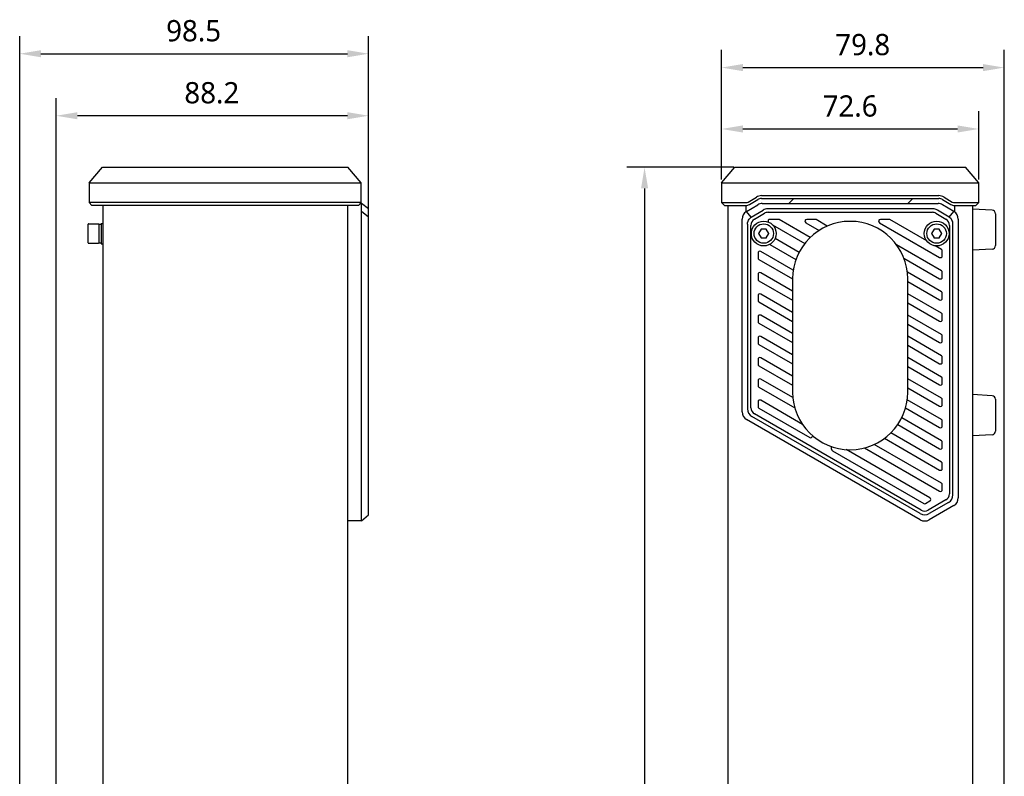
# Model space of a CAD drawing. Header units: millimetres. Extents: x 105 to 441, y 77 to 375.
# Tile 3 of 10: x 105 to 244, y 268 to 375. Entities that reach past the tile are written whole.
import ezdxf

# ---------------------------------------------------------------- set-up
doc = ezdxf.new("R2010")
doc.units = ezdxf.units.MM
doc.header["$LTSCALE"] = 32.67
doc.header["$PDMODE"] = 3
doc.header["$PDSIZE"] = 8
doc.layers.get('0').update_dxf_attribs({"linetype": 'CONTINUOUS'})
doc.layers.get('Defpoints').update_dxf_attribs({"linetype": 'CONTINUOUS'})
doc.layers.add('00_COMPONENTS', color=7, linetype='CONTINUOUS')
doc.layers.add('51__DRAFT_DIMS', color=7, linetype='CONTINUOUS')
doc.styles.get("Standard").update_dxf_attribs({"font": 'Roboto-Regular.ttf'})
doc.dimstyles.new('DIMSTYLE_1', dxfattribs={"dimtxt": 3, "dimasz": 3, "dimexe": 2.5, "dimexo": 0.5, "dimgap": 0.75, "dimtad": 1, "dimlfac": 2, "dimdsep": 46, "dimtxsty": 'STANDARD', "dimblk": '_FILLED', "dimblk1": '_FILLED', "dimblk2": '_FILLED', "dimcen": 0.09, "dimclrt": 3, "dimazin": 2, "dimtp": 0.3, "dimtm": 0.3, "dimtfac": 1, "dimtofl": 0, "dimtmove": 0, "dimatfit": 3, "dimldrblk": '_FILLED', "dimfxl": 1, "dimtolj": 1, "dimarcsym": 0})
doc.dimstyles.new('DIMSTYLE_2', dxfattribs={"dimtxt": 3, "dimasz": 3, "dimexe": 2.5, "dimexo": 0.5, "dimgap": 0.75, "dimtad": 1, "dimdec": 1, "dimlfac": 2, "dimdsep": 46, "dimtxsty": 'STANDARD', "dimblk": '_FILLED', "dimblk1": '_FILLED', "dimblk2": '_FILLED', "dimcen": 0.09, "dimclrt": 3, "dimazin": 2, "dimtp": 0.8, "dimtm": 0.8, "dimtfac": 1, "dimtdec": 1, "dimtofl": 0, "dimtmove": 0, "dimatfit": 3, "dimldrblk": '_FILLED', "dimfxl": 1, "dimtolj": 1, "dimarcsym": 0})

# ---------------------------------------------------------------- blocks, each defined once
blk = doc.blocks.new('_FILLED')
at = {"color": 0, "linetype": 'ByBlock'}
blk.add_solid([(0, 0), (-1, 0.167), (-1, -0.167)], dxfattribs=at)
blk = doc.blocks.new('*D1')
at = {"layer": '51__DRAFT_DIMS', "color": 0, "lineweight": -2}
for p, q in [((110.04, 263.55), (110.04, 364.05)), ((154.14, 346.73), (154.14, 364.05)), ((151.14, 361.55), (113.04, 361.55))]:
    blk.add_line(p, q, dxfattribs=at)
at = {"layer": 'Defpoints', "color": 0}
for p in [(110.04, 361.55), (154.14, 346.23), (110.04, 263.05)]:
    blk.add_point(p, dxfattribs=at)
at = {"layer": '51__DRAFT_DIMS', "color": 0, "linetype": 'ByBlock', "lineweight": -2, "xscale": 3, "yscale": 3, "zscale": 3, "rotation": 180}
blk.add_blockref('_FILLED', (110.04, 361.55), dxfattribs=at)
at = {"layer": '51__DRAFT_DIMS', "color": 0, "linetype": 'ByBlock', "lineweight": -2, "xscale": 3, "yscale": 3, "zscale": 3}
blk.add_blockref('_FILLED', (154.14, 361.55), dxfattribs=at)
at = {"layer": '51__DRAFT_DIMS', "color": 3, "insert": (132.01, 366.3), "char_height": 3, "attachment_point": 2, "line_spacing_factor": 0.9}
blk.add_mtext('\\A1;88.2', dxfattribs=at)
blk = doc.blocks.new('*D2')
at = {"layer": '51__DRAFT_DIMS', "color": 0, "lineweight": -2}
for p, q in [((104.89, 259.61), (104.89, 372.81)), ((154.14, 343.88), (154.14, 372.81)), ((107.89, 370.31), (151.14, 370.31))]:
    blk.add_line(p, q, dxfattribs=at)
at = {"layer": 'Defpoints', "color": 0}
for p in [(154.14, 370.31), (154.14, 343.38), (104.89, 259.11)]:
    blk.add_point(p, dxfattribs=at)
at = {"layer": '51__DRAFT_DIMS', "color": 0, "linetype": 'ByBlock', "lineweight": -2, "xscale": 3, "yscale": 3, "zscale": 3}
for p, rotation in [((104.89, 370.31), 179.9999999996), ((154.14, 370.31), 359.9999999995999)]:
    blk.add_blockref('_FILLED', p, dxfattribs=dict(at, rotation=rotation))
at = {"layer": '51__DRAFT_DIMS', "color": 3, "insert": (129.44, 375.06), "char_height": 3, "attachment_point": 2, "line_spacing_factor": 0.9}
blk.add_mtext('\\A1;98.5', dxfattribs=at)
blk = doc.blocks.new('*D3')
at = {"layer": '51__DRAFT_DIMS', "color": 0, "lineweight": -2}
for p, q in [((203.95, 352.56), (203.95, 362.18)), ((240.25, 352.56), (240.25, 362.18)), ((206.95, 359.68), (237.25, 359.68))]:
    blk.add_line(p, q, dxfattribs=at)
at = {"layer": 'Defpoints', "color": 0}
for p in [(240.25, 359.68), (203.95, 352.06), (240.25, 352.06)]:
    blk.add_point(p, dxfattribs=at)
at = {"layer": '51__DRAFT_DIMS', "color": 0, "linetype": 'ByBlock', "lineweight": -2, "xscale": 3, "yscale": 3, "zscale": 3, "rotation": 180}
blk.add_blockref('_FILLED', (203.95, 359.68), dxfattribs=at)
at = {"layer": '51__DRAFT_DIMS', "color": 0, "linetype": 'ByBlock', "lineweight": -2, "xscale": 3, "yscale": 3, "zscale": 3}
blk.add_blockref('_FILLED', (240.25, 359.68), dxfattribs=at)
at = {"layer": '51__DRAFT_DIMS', "color": 3, "insert": (222.09, 364.43), "char_height": 3, "attachment_point": 2, "line_spacing_factor": 0.9}
blk.add_mtext('\\A1;72.6', dxfattribs=at)
blk = doc.blocks.new('*D4')
at = {"layer": '51__DRAFT_DIMS', "color": 0, "lineweight": -2}
for p, q in [((203.95, 352.56), (203.95, 370.85)), ((243.85, 263.76), (243.85, 370.85)), ((206.95, 368.35), (240.85, 368.35))]:
    blk.add_line(p, q, dxfattribs=at)
at = {"layer": 'Defpoints', "color": 0}
for p in [(243.85, 368.35), (203.95, 352.06), (243.85, 263.26)]:
    blk.add_point(p, dxfattribs=at)
at = {"layer": '51__DRAFT_DIMS', "color": 0, "linetype": 'ByBlock', "lineweight": -2, "xscale": 3, "yscale": 3, "zscale": 3, "rotation": 180}
blk.add_blockref('_FILLED', (203.95, 368.35), dxfattribs=at)
at = {"layer": '51__DRAFT_DIMS', "color": 0, "linetype": 'ByBlock', "lineweight": -2, "xscale": 3, "yscale": 3, "zscale": 3}
blk.add_blockref('_FILLED', (243.85, 368.35), dxfattribs=at)
at = {"layer": '51__DRAFT_DIMS', "color": 3, "insert": (223.87, 373.1), "char_height": 3, "attachment_point": 2, "line_spacing_factor": 0.9}
blk.add_mtext('\\A1;79.8', dxfattribs=at)
blk = doc.blocks.new('*D5')
at = {"layer": '51__DRAFT_DIMS', "color": 0, "lineweight": -2}
for p, q in [((205.67, 354.28), (190.58, 354.28)), ((193.08, 351.28), (193.08, 102.25)), ((210.06, 99.25), (190.58, 99.25))]:
    blk.add_line(p, q, dxfattribs=at)
at = {"layer": 'Defpoints', "color": 0}
for p in [(206.17, 354.28), (193.08, 99.25), (210.56, 99.25)]:
    blk.add_point(p, dxfattribs=at)
at = {"layer": '51__DRAFT_DIMS', "color": 0, "linetype": 'ByBlock', "lineweight": -2, "xscale": 3, "yscale": 3, "zscale": 3}
for p, rotation in [((193.08, 354.28), 89.99999999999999), ((193.08, 99.25), 270)]:
    blk.add_blockref('_FILLED', p, dxfattribs=dict(at, rotation=rotation))
at = {"layer": '51__DRAFT_DIMS', "color": 3, "insert": (188.33, 226.63), "char_height": 3, "attachment_point": 2, "rotation": 90, "line_spacing_factor": 0.9}
blk.add_mtext('\\A1;510.1', dxfattribs=at)

msp = doc.modelspace()

# ---------------------------------------------------------------- linework, layer by layer
at = {"layer": '00_COMPONENTS', "color": 7}
for p, q in [((114.6865, 352.0598), (116.5598, 354.2828)), ((116.5598, 354.2828), (151.226, 354.2828)), ((153.0993, 352.0598), (151.226, 354.2828)), ((203.9508, 352.0598), (205.824, 354.2828)), ((205.824, 354.2828), (238.3792, 354.2828)), ((240.2524, 352.0598), (238.3792, 354.2828)), ((114.6865, 352.0598), (114.6865, 349.2811)), ((114.6865, 352.0598), (153.0993, 352.0598)), ((153.0993, 349.2811), (153.0993, 352.0598)), ((203.9508, 352.0598), (203.9508, 349.2811)), ((203.9508, 352.0598), (240.2524, 352.0598)), ((240.2524, 349.2811), (240.2524, 352.0598)), ((209.5746, 350.2668), (234.6265, 350.2668)), ((114.6865, 349.2811), (115.0865, 348.8811)), ((153.0993, 349.2811), (114.6865, 349.2811)), ((152.6993, 348.8811), (115.0865, 348.8811)), ((116.6429, 348.8811), (116.6429, 104.6483)), ((151.1429, 348.8811), (151.1429, 104.6483)), ((152.6993, 348.8811), (153.0993, 349.2811)), ((152.9829, 349.1647), (153.1429, 349.1647)), ((153.1429, 304.3285), (153.1429, 349.1647)), ((154.1429, 348.4147), (153.1429, 349.1647)), ((203.9508, 349.2811), (204.3508, 348.8811)), ((203.9508, 349.2811), (207.3778, 349.2811)), ((204.3508, 348.8811), (207.3778, 348.8811)), ((204.8506, 348.8811), (204.8506, 104.6483)), ((207.3506, 348.8811), (207.3506, 347.9569)), ((207.4574, 348.0288), (209.0537, 348.9866)), ((207.6865, 349.3666), (208.8543, 350.0673)), ((207.8923, 349.0236), (209.0601, 349.7243)), ((209.5746, 349.8668), (234.6265, 349.8668)), ((209.6968, 349.1647), (234.5043, 349.1647)), ((235.141, 349.7243), (236.3088, 349.0236)), ((236.7437, 348.0288), (235.1474, 348.9866)), ((235.3468, 350.0673), (236.5146, 349.3666)), ((236.8233, 349.2811), (240.2524, 349.2811)), ((236.8233, 348.8811), (239.8524, 348.8811)), ((236.8506, 347.9569), (236.8506, 348.8811)), ((239.3506, 348.8811), (239.3506, 104.6483)), ((239.8524, 348.8811), (240.2524, 349.2811)), ((154.1429, 347.2472), (153.1429, 348.0288)), ((154.1429, 305.1945), (154.1429, 348.4147)), ((208.147, 347.2472), (207.4574, 348.0288)), ((208.147, 347.2472), (209.7959, 348.2366)), ((208.5861, 346.9276), (209.9938, 347.7722)), ((233.7621, 348.4147), (210.439, 348.4147)), ((210.5083, 347.9147), (233.6928, 347.9147)), ((234.2073, 347.7722), (235.6151, 346.9276)), ((236.0541, 347.2472), (234.4052, 348.2366)), ((236.0541, 347.2472), (236.7437, 348.0288)), ((242.1267, 348.2192), (239.3506, 348.3647)), ((242.6006, 347.7199), (242.6006, 343.2095)), ((114.5429, 343.5897), (114.5429, 346.2397)), ((114.5929, 346.2897), (115.9929, 346.2897)), ((116.0429, 346.2397), (116.0429, 343.5897)), ((116.3929, 346.3522), (116.6429, 346.3522)), ((116.3929, 346.3508), (116.3929, 343.4785)), ((206.8506, 319.7364), (206.8506, 346.957)), ((207.6006, 346.2341), (207.6006, 320.1694)), ((208.1006, 320.3137), (208.1006, 346.0701)), ((211.9594, 346.9147), (210.7594, 346.9147)), ((211.1252, 346.1648), (215.7022, 343.5223)), ((216.4549, 344.3578), (212.0844, 346.8812)), ((215.8344, 346.4482), (217.7215, 345.3586)), ((217.1594, 346.9147), (215.9594, 346.9147)), ((218.8659, 345.9681), (217.2844, 346.8812)), ((226.2344, 346.4482), (234.7256, 341.5458)), ((227.5594, 346.9147), (226.3594, 346.9147)), ((232.8941, 343.8733), (227.6844, 346.8812)), ((236.1006, 346.0701), (236.1006, 308.1637)), ((236.6006, 308.0194), (236.6006, 346.2341)), ((237.3506, 346.957), (237.3506, 307.5864)), ((209.5397, 345.5397), (209.1789, 344.9147)), ((209.1789, 344.9147), (209.5397, 344.2897)), ((210.2614, 345.5397), (209.5397, 345.5397)), ((210.6222, 344.9147), (210.2614, 345.5397)), ((210.2614, 344.2897), (210.6222, 344.9147)), ((233.9397, 345.5397), (233.5789, 344.9147)), ((233.5789, 344.9147), (233.9397, 344.2897)), ((234.6614, 345.5397), (233.9397, 345.5397)), ((235.0222, 344.9147), (234.6614, 345.5397)), ((234.6614, 344.2897), (235.0222, 344.9147)), ((114.5929, 343.5397), (115.9929, 343.5397)), ((116.0429, 343.6147), (116.3929, 343.6147)), ((116.3929, 343.4772), (116.6429, 343.4772)), ((209.5397, 344.2897), (210.2614, 344.2897)), ((210.7452, 343.382), (214.4478, 341.2443)), ((214.8899, 342.2592), (211.5041, 344.214)), ((234.9756, 339.6694), (228.652, 343.3203)), ((233.9397, 344.2897), (234.6614, 344.2897)), ((209.1006, 342.1664), (209.1006, 341.4736)), ((214.0673, 339.7319), (209.4756, 342.3829)), ((234.9756, 342.6716), (234.1019, 343.176)), ((235.1006, 341.7623), (235.1006, 342.4551)), ((242.1267, 342.7102), (239.3506, 342.5647)), ((209.2256, 341.2571), (213.9756, 338.5147)), ((229.6726, 341.4609), (234.7256, 338.5436)), ((209.1006, 339.1642), (209.1006, 338.4714)), ((213.9756, 336.7826), (209.4756, 339.3807)), ((234.9756, 336.6672), (230.1727, 339.4401)), ((235.1006, 338.7601), (235.1006, 339.4529)), ((209.2256, 338.2549), (213.9756, 335.5125)), ((213.9756, 338.5147), (213.9756, 322.5147)), ((230.2256, 322.5147), (230.2256, 338.5147)), ((230.2256, 338.1394), (234.7256, 335.5413)), ((213.9756, 333.7804), (209.4756, 336.3785)), ((234.9756, 333.665), (230.2256, 336.4074)), ((235.1006, 335.7578), (235.1006, 336.4507)), ((209.1006, 336.162), (209.1006, 335.4692)), ((209.2256, 335.2527), (213.9756, 332.5103)), ((230.2256, 335.1372), (234.7256, 332.5391)), ((209.1006, 333.1598), (209.1006, 332.467)), ((209.2256, 332.2504), (213.9756, 329.508)), ((213.9756, 330.7782), (209.4756, 333.3763)), ((234.9756, 330.6627), (230.2256, 333.4051)), ((230.2256, 332.135), (234.7256, 329.5369)), ((235.1006, 332.7556), (235.1006, 333.4484)), ((209.1006, 330.1576), (209.1006, 329.4647)), ((213.9756, 327.776), (209.4756, 330.3741)), ((234.9756, 327.6605), (230.2256, 330.4029)), ((235.1006, 329.7534), (235.1006, 330.4462)), ((209.2256, 329.2482), (213.9756, 326.5058)), ((230.2256, 329.1328), (234.7256, 326.5347)), ((209.1006, 327.1553), (209.1006, 326.4625)), ((213.9756, 324.7738), (209.4756, 327.3718)), ((234.9756, 324.6583), (230.2256, 327.4007)), ((235.1006, 326.7512), (235.1006, 327.444)), ((209.2256, 326.246), (213.9756, 323.5036)), ((230.2256, 326.1305), (234.7256, 323.5325)), ((209.1006, 324.1531), (209.1006, 323.4603)), ((214.0115, 321.7508), (209.4756, 324.3696)), ((234.9756, 321.6561), (230.2256, 324.3985)), ((235.1006, 323.749), (235.1006, 324.4418)), ((209.2256, 323.2438), (214.2752, 320.3283)), ((230.2256, 323.1283), (234.7256, 320.5302)), ((209.1006, 321.1509), (209.1006, 320.4581)), ((215.369, 317.9648), (209.4756, 321.3674)), ((234.9756, 318.6538), (230.1539, 321.4377)), ((235.1006, 320.7467), (235.1006, 321.4396)), ((242.1267, 322.0192), (239.3506, 322.1647)), ((242.6006, 321.5199), (242.6006, 317.0095)), ((209.2256, 320.2416), (216.3847, 316.1082)), ((229.9188, 320.3032), (234.7256, 317.528)), ((231.9978, 304.4959), (207.4756, 318.6538)), ((231.9978, 305.362), (208.2256, 319.0869)), ((232.1228, 305.8672), (208.6006, 319.4477)), ((234.9756, 315.6516), (229.371, 318.8874)), ((235.1006, 317.7445), (235.1006, 318.4373)), ((228.8144, 317.9386), (234.7256, 314.5258)), ((216.7597, 316.3917), (216.7597, 316.3248)), ((226.963, 316.0053), (234.7256, 311.5236)), ((234.9756, 312.6494), (227.8435, 316.7671)), ((235.1006, 314.7423), (235.1006, 315.4351)), ((242.1267, 316.5102), (239.3506, 316.3647)), ((219.4684, 314.4722), (219.4684, 314.8279)), ((219.5934, 314.2557), (232.4978, 306.8053)), ((233.3478, 307.5848), (221.5261, 314.41)), ((224.1198, 314.6446), (234.7256, 308.5214)), ((234.9756, 309.6472), (225.4835, 315.1274)), ((235.1006, 311.7401), (235.1006, 312.4329)), ((235.1006, 308.7379), (235.1006, 309.4307)), ((232.7478, 306.8053), (233.3478, 307.1518)), ((235.6006, 307.2977), (233.1228, 305.8672)), ((235.9756, 306.9369), (233.2478, 305.362)), ((236.7256, 306.5038), (233.2478, 304.4959)), ((153.1429, 304.3285), (151.1429, 304.3285)), ((153.1429, 304.3285), (154.1429, 305.1945))]:
    msp.add_line(p, q, dxfattribs=at)
at = {"layer": '00_COMPONENTS', "color": 4}
for p, q in [((213.452, 349.1647), (214.1541, 349.8668)), ((230.2529, 349.1647), (230.955, 349.8668))]:
    msp.add_line(p, q, dxfattribs=at)
at = {"layer": '00_COMPONENTS', "color": 7}
for centre, radius in [((209.9006, 344.9147), 1.75), ((209.9006, 344.9147), 1.375), ((234.3006, 344.9147), 1.75), ((234.3006, 344.9147), 1.375)]:
    msp.add_circle(centre, radius, dxfattribs=at)
for centre, radius, start, end in [((209.5746, 348.8668), 1.4, 90.000004, 120.963726), ((234.6265, 348.8668), 1.4, 59.036274, 90.000001), ((207.3778, 349.8811), 0.6, 270.000001, 300.963726), ((207.3778, 349.8811), 1, 270, 300.963726), ((209.6968, 347.9147), 1.25, 90, 120.963757), ((209.5746, 348.8668), 1, 90, 120.963726), ((234.5043, 347.9147), 1.25, 59.036243, 90), ((234.6265, 348.8668), 1, 59.036274, 90), ((236.8233, 349.8811), 1, 239.036274, 270), ((236.8233, 349.8811), 0.6, 239.036275, 269.999999), ((208.1006, 346.957), 1.25, 120.963757, 180), ((210.439, 347.1647), 1.25, 90, 120.963756), ((210.5083, 346.9147), 1, 90, 120.963757), ((233.6928, 346.9147), 1, 59.036243, 90), ((233.7621, 347.1647), 1.25, 59.036244, 89.999884), ((236.1006, 346.957), 1.25, 0, 59.036243), ((242.1006, 347.7199), 0.5, 0, 87), ((114.5929, 346.2397), 0.05, 90, 180), ((115.9929, 346.2397), 0.05, 360, 90), ((209.1006, 346.0701), 1, 120.963757, 180), ((210.7594, 346.6647), 0.25, 90, 209.026865), ((211.9594, 346.6647), 0.25, 60, 90), ((222.1006, 338.5147), 8.125, 0, 179.999962), ((215.9594, 346.6647), 0.25, 90, 240), ((217.1594, 346.6647), 0.25, 60, 90), ((226.3594, 346.6647), 0.25, 90, 240), ((227.5594, 346.6647), 0.25, 60, 90), ((235.1006, 346.0701), 1, 0, 59.036243), ((209.9006, 344.9147), 0.7, 177.30059, 183.234499), ((209.9006, 344.9147), 0.7, 117.851978, 123.234499), ((209.9006, 344.9147), 0.7, 57.836628, 63.234499), ((209.9006, 344.9147), 0.7, 357.30059, 3.234499), ((234.3006, 344.9147), 0.7, 177.30059, 183.234499), ((234.3006, 344.9147), 0.7, 117.851978, 123.234499), ((234.3006, 344.9147), 0.7, 57.836628, 63.234499), ((234.3006, 344.9147), 0.7, 357.30059, 3.234499), ((114.5929, 343.5897), 0.05, 180, 270), ((115.9929, 343.5897), 0.05, 270, 0), ((209.9006, 344.9147), 0.7, 237.836628, 243.234499), ((209.9006, 344.9147), 0.7, 297.851978, 303.234499), ((234.3006, 344.9147), 0.7, 237.836628, 243.234499), ((234.3006, 344.9147), 0.7, 297.851978, 303.234499), ((209.3506, 342.1664), 0.25, 60, 180), ((234.8506, 342.4551), 0.25, 0, 60), ((242.1006, 343.2095), 0.5, 273, 360), ((209.3506, 341.4736), 0.25, 180, 240), ((234.8506, 341.7623), 0.25, 240, 360), ((209.3506, 339.1642), 0.25, 60, 180), ((234.8506, 339.4529), 0.25, 0, 60), ((209.3506, 338.4714), 0.25, 180, 240), ((234.8506, 338.7601), 0.25, 240, 360), ((209.3506, 336.162), 0.25, 60, 180), ((234.8506, 336.4507), 0.25, 0, 60), ((209.3506, 335.4692), 0.25, 180, 240), ((234.8506, 335.7578), 0.25, 240, 360), ((234.8506, 333.4484), 0.25, 0, 60), ((209.3506, 333.1598), 0.25, 60, 180), ((209.3506, 332.467), 0.25, 180, 240), ((234.8506, 332.7556), 0.25, 240, 360), ((209.3506, 330.1576), 0.25, 60, 180), ((209.3506, 329.4647), 0.25, 180, 240), ((234.8506, 329.7534), 0.25, 240, 360), ((234.8506, 330.4462), 0.25, 0, 60), ((209.3506, 327.1553), 0.25, 60, 180), ((234.8506, 326.7512), 0.25, 240, 360), ((234.8506, 327.444), 0.25, 0, 60), ((209.3506, 326.4625), 0.25, 180, 240), ((209.3506, 324.1531), 0.25, 60, 180), ((234.8506, 324.4418), 0.25, 0, 60), ((209.3506, 323.4603), 0.25, 180, 240), ((222.1006, 322.5147), 8.125, 180, 360), ((234.8506, 323.749), 0.25, 240, 360), ((209.3506, 321.1509), 0.25, 60, 180), ((234.8506, 321.4396), 0.25, 0, 60), ((242.1006, 321.5199), 0.5, 0, 87), ((208.1006, 319.7364), 1.25, 180, 240), ((208.8506, 320.1694), 1.25, 180, 240), ((209.1006, 320.3137), 1, 180, 240), ((209.3506, 320.4581), 0.25, 180, 240), ((234.8506, 320.7467), 0.25, 240, 360), ((234.8506, 318.4373), 0.25, 0, 60), ((234.8506, 317.7445), 0.25, 240, 360), ((242.1006, 317.0095), 0.5, 273, 360), ((216.5097, 316.3248), 0.25, 240, 360), ((234.8506, 315.4351), 0.25, 0, 60), ((219.7184, 314.4722), 0.25, 180, 240), ((234.8506, 314.7423), 0.25, 240, 360), ((234.8506, 311.7401), 0.25, 240, 360), ((234.8506, 312.4329), 0.25, 0, 60), ((234.8506, 308.7379), 0.25, 240, 360), ((234.8506, 309.4307), 0.25, 0, 60), ((233.2228, 307.3683), 0.25, 300, 60), ((235.1006, 308.1637), 1, 300, 360), ((235.3506, 308.0194), 1.25, 300, 360), ((236.1006, 307.5864), 1.25, 300, 360), ((232.6228, 306.7332), 1, 240, 300), ((232.6228, 307.0219), 0.25, 240, 300), ((232.6228, 306.4445), 1.25, 240, 300), ((232.6228, 305.5785), 1.25, 240, 300)]:
    msp.add_arc(centre, radius, start, end, dxfattribs=at)
for centre, start_param, end_param in [((115.9769, 344.9147), 0.45965151, 0.73458993), ((116.5426, 344.9147), 0.90077958, 1.00475653)]:
    msp.add_ellipse(centre, major_axis=(0.9192, 0.9193), ratio=0.99999509, start_param=start_param, end_param=end_param, dxfattribs=at)
for points in [[(207.6006, 346.2341), (207.6006, 346.2831), (207.6074, 346.3821), (207.6451, 346.5772), (207.735, 346.8119), (207.9098, 347.0596), (208.0657, 347.1878), (208.147, 347.2472)], [(236.6006, 346.2341), (236.6006, 346.2831), (236.5937, 346.3821), (236.556, 346.5772), (236.4661, 346.8119), (236.2913, 347.0596), (236.1354, 347.1878), (236.0541, 347.2472)]]:
    msp.add_open_spline(points, degree=3, knots=[0, 0, 0, 0, 0.12303394, 0.2482129, 0.49772866, 0.74726139, 1, 1, 1, 1], dxfattribs=at)

# ---------------------------------------------------------------- dimensions: what is measured, and where the dimension line sits
at = {"layer": '51__DRAFT_DIMS', "color": 4}
for base, p1, p2, picture, middle in [((154.1429, 370.3112), (104.8929, 259.1082), (154.1429, 343.382), '*D2', (129.4388, 370.3112)), ((243.8506, 368.3491), (203.9508, 352.0598), (243.8506, 263.2647), '*D4', (223.8743, 368.3491)), ((240.2524, 359.6791), (203.9508, 352.0598), (240.2524, 352.0598), '*D3', (222.0928, 359.6791))]:
    dim = msp.add_linear_dim(base=base, p1=p1, p2=p2, dimstyle='DIMSTYLE_1', dxfattribs=at)
    dim.commit()
    dim.dimension.update_dxf_attribs({"geometry": picture, "text_midpoint": middle, "dimtype": 160})
for base, p1, p2, angle, dimstyle, picture, middle in [((110.0429, 361.5482), (154.1429, 346.2341), (110.0429, 263.045), 180, 'DIMSTYLE_1', '*D1', (132.0138, 361.5482)), ((193.0818, 99.2465), (206.1749, 354.2828), (210.5626, 99.2465), 270, 'DIMSTYLE_2', '*D5', (193.0818, 226.6299))]:
    dim = msp.add_linear_dim(base=base, p1=p1, p2=p2, angle=angle, dimstyle=dimstyle, dxfattribs=at)
    dim.commit()
    dim.dimension.update_dxf_attribs({"geometry": picture, "text_midpoint": middle, "dimtype": 160})

doc.saveas('drawing.dxf')
